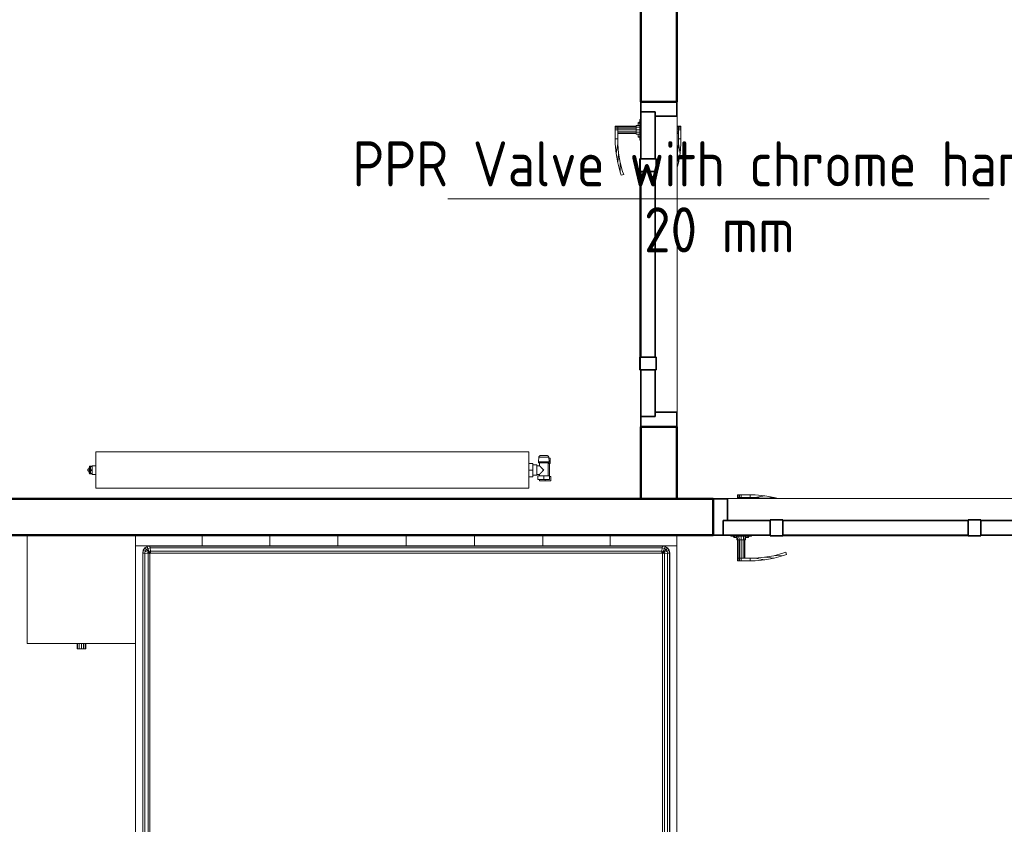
# Model space of a CAD drawing. Header units: millimetres. Extents: x -121 to 19418, y 4737 to 43947.
# Tile 4 of 42: x 8957 to 11685, y 37775 to 40003. Entities that reach past the tile are written whole.
import ezdxf

# ---------------------------------------------------------------- set-up
doc = ezdxf.new("R2010")
doc.units = ezdxf.units.MM
doc.linetypes.add('ADSK_Скрыто', pattern=[300, 150, -150])
doc.linetypes.add('ADSK_Штриховая_ш3 п1_5', pattern=[225, 150, -75])
for name, color, linetype, lineweight in [('A-DETL-____-HDLN', 90, 'ADSK_Скрыто', 9), ('A-DOOR-____-MCUT', 31, 'Continuous', 35), ('A-DOOR-____-OTLN', 31, 'Continuous', 20), ('A-GENM-____-MCUT', 13, 'Continuous', 50), ('A-GENM-____-OTLN', 13, 'Continuous', 20), ('A-WALL-____-MCUT', 113, 'Continuous', 50), ('A-WALL-____-OTLN', 113, 'Continuous', 20), ('I-FURN-____-OTLN', 30, 'Continuous', 20), ('M-EQPM-____-OTLN', 50, 'Continuous', 20), ('P-PIPE-____-IDEN', 2, 'Continuous', 20)]:
    doc.layers.add(name, color=color, linetype=linetype, lineweight=lineweight)
doc.styles.add('GOST Common_1', font='GOST_Common.ttf', dxfattribs={"width": 0.9, "height": 125})

# ---------------------------------------------------------------- blocks, each defined once
blk = doc.blocks.new('Прямая форма - 83 new-610918-В_Этаж 04_Водопровод')
at = {"layer": 'A-WALL-____-MCUT', "color": 53}
for p, q in [((400, 0), (100, 0)), ((100, 0), (100, -100)), ((400, -100), (400, 0)), ((1500, 0), (1300, 0)), ((1300, 0), (1300, -100)), ((1500, -100), (1500, 0)), ((100, -100), (400, -100)), ((1300, -100), (1500, -100))]:
    blk.add_line(p, q, dxfattribs=at)
blk = doc.blocks.new('Прямая форма - SW - 008-610919-В_Этаж 04_Водопровод')
blk.add_blockref('Прямая форма - 83 new-610918-В_Этаж 04_Водопровод', (0, 0))
blk = doc.blocks.new('Family - DOO - 006-610921-В_Этаж 04_Водопровод')
at = {"layer": 'A-GENM-____-MCUT', "lineweight": 9}
for p, q in [((450, 1), (-450, 1)), ((-450, 1), (-450, -101)), ((450, -101), (450, 1)), ((-450, -101), (450, -101))]:
    blk.add_line(p, q, dxfattribs=at)
blk = doc.blocks.new('Прямая форма - 83 new-611359-В_Этаж 04_Водопровод')
at = {"layer": 'A-WALL-____-MCUT', "color": 53}
for p, q in [((3300, 100), (1200, 100)), ((1200, 100), (1200, 0)), ((3300, 0), (3300, 100)), ((1200, 0), (3300, 0))]:
    blk.add_line(p, q, dxfattribs=at)
blk = doc.blocks.new('Прямая форма - SW - 011-611360-В_Этаж 04_Водопровод')
blk.add_blockref('Прямая форма - 83 new-611359-В_Этаж 04_Водопровод', (0, 0))
blk = doc.blocks.new('Family - DOO - 008-611362-В_Этаж 04_Водопровод')
at = {"layer": 'A-GENM-____-MCUT', "lineweight": 9}
for p, q in [((450, 101), (-450, 101)), ((-450, 101), (-450, -1)), ((450, -1), (450, 101)), ((-450, -1), (450, -1))]:
    blk.add_line(p, q, dxfattribs=at)
blk = doc.blocks.new('Прямая форма - 83 new-611811-В_Этаж 04_Водопровод')
at = {"layer": 'I-FURN-____-OTLN', "color": 9}
for p, q in [((-1050, -300), (-1050, 0)), ((-565.4, 0), (-565.4, -30)), ((-565.4, 0), (-565.4, -30)), ((-378.3, 0), (-378.3, -30)), ((-378.3, 0), (-378.3, -30)), ((-189.6, 0), (-189.6, -30)), ((-189.6, 0), (-189.6, -30)), ((0, 0), (0, -30)), ((0, 0), (0, -30)), ((189.6, 0), (189.6, -30)), ((189.6, 0), (189.6, -30)), ((378.3, 0), (378.3, -30)), ((378.3, 0), (378.3, -30)), ((565.4, 0), (565.4, -30)), ((565.4, 0), (565.4, -30)), ((750, 0), (750, -30)), ((750, 0), (750, -30)), ((-750, -300), (-750, 0)), ((-565.4, -30), (-750, -30)), ((-750, -30), (-565.4, -30)), ((-730, -50), (-728.5, -42.3)), ((-730, -1950), (-730, -50)), ((-729.3, -50.1), (-730, -50)), ((-729.3, -50.1), (-727.8, -42.6)), ((-729.3, -1949.9), (-729.3, -50.1)), ((-724.1, -50.6), (-729.3, -50.1)), ((-728.5, -42.3), (-724.1, -35.9)), ((-727.8, -42.6), (-728.5, -42.3)), ((-727.8, -42.6), (-723.7, -36.3)), ((-723, -44.6), (-727.8, -42.6)), ((-724.1, -35.9), (-717.7, -31.5)), ((-723.7, -36.3), (-724.1, -35.9)), ((-724.1, -50.6), (-723, -44.6)), ((-724.1, -1949.4), (-724.1, -50.6)), ((-715.2, -51.5), (-724.1, -50.6)), ((-723.7, -36.3), (-717.4, -32.2)), ((-719.9, -40.1), (-723.7, -36.3)), ((-723, -44.6), (-719.9, -40.1)), ((-714.5, -48.1), (-723, -44.6)), ((-719.9, -40.1), (-715.4, -37)), ((-713.5, -46.5), (-719.9, -40.1)), ((-717.7, -31.5), (-710, -30)), ((-717.4, -32.2), (-717.7, -31.5)), ((-717.4, -32.2), (-709.9, -30.7)), ((-715.4, -37), (-717.4, -32.2)), ((-715.4, -37), (-709.4, -35.9)), ((-711.9, -45.5), (-715.4, -37)), ((-715.2, -51.5), (-714.5, -48.1)), ((-715.2, -1948.5), (-715.2, -51.5)), ((-710, -52), (-715.2, -51.5)), ((-714.5, -48.1), (-713.5, -46.5)), ((-710, -50), (-714.5, -48.1)), ((-713.5, -46.5), (-711.9, -45.5)), ((-710, -50), (-713.5, -46.5)), ((-711.9, -45.5), (-708.5, -44.8)), ((-710, -50), (-711.9, -45.5)), ((-709.9, -30.7), (-710, -30)), ((-709.7, -50.3), (-710, -50)), ((-710, -52), (-709.7, -50.3)), ((-710, -1948), (-710, -52)), ((-709.9, -30.7), (709.9, -30.7)), ((-709.4, -35.9), (-709.9, -30.7)), ((-709.7, -50.3), (-708, -50)), ((-709.4, -35.9), (709.4, -35.9)), ((-708.5, -44.8), (-709.4, -35.9)), ((-708.5, -44.8), (708.5, -44.8)), ((-708, -50), (-708.5, -44.8)), ((-708, -50), (708, -50)), ((-378.3, -30), (-565.4, -30)), ((-565.4, -30), (-378.3, -30)), ((-189.6, -30), (-378.3, -30)), ((-378.3, -30), (-189.6, -30)), ((0, -30), (-189.6, -30)), ((-189.6, -30), (0, -30)), ((189.6, -30), (0, -30)), ((0, -30), (189.6, -30)), ((378.3, -30), (189.6, -30)), ((189.6, -30), (378.3, -30)), ((378.3, -30), (565.4, -30)), ((378.3, -30), (565.4, -30)), ((565.4, -30), (750, -30)), ((565.4, -30), (750, -30)), ((708, -50), (708.5, -44.8)), ((708, -50), (709.7, -50.3)), ((708.5, -44.8), (709.4, -35.9)), ((708.5, -44.8), (711.9, -45.5)), ((709.4, -35.9), (709.9, -30.7)), ((709.4, -35.9), (715.4, -37)), ((709.7, -50.3), (710, -50)), ((709.7, -50.3), (710, -52)), ((709.9, -30.7), (710, -30)), ((709.9, -30.7), (717.4, -32.2)), ((710, -30), (717.7, -31.5)), ((710, -50), (711.9, -45.5)), ((710, -50), (713.5, -46.5)), ((710, -50), (714.5, -48.1)), ((710, -52), (715.2, -51.5)), ((710, -52), (710, -1948)), ((711.9, -45.5), (715.4, -37)), ((711.9, -45.5), (713.5, -46.5)), ((713.5, -46.5), (719.9, -40.1)), ((713.5, -46.5), (714.5, -48.1)), ((714.5, -48.1), (723, -44.6)), ((714.5, -48.1), (715.2, -51.5)), ((715.2, -51.5), (724.1, -50.6)), ((715.2, -51.5), (715.2, -1948.5)), ((715.4, -37), (717.4, -32.2)), ((715.4, -37), (719.9, -40.1)), ((717.4, -32.2), (717.7, -31.5)), ((717.4, -32.2), (723.7, -36.3)), ((717.7, -31.5), (724.1, -35.9)), ((719.9, -40.1), (723.7, -36.3)), ((719.9, -40.1), (723, -44.6)), ((723, -44.6), (727.8, -42.6)), ((723, -44.6), (724.1, -50.6)), ((723.7, -36.3), (724.1, -35.9)), ((723.7, -36.3), (727.8, -42.6)), ((724.1, -35.9), (728.5, -42.3)), ((724.1, -50.6), (729.3, -50.1)), ((724.1, -50.6), (724.1, -1949.4)), ((727.8, -42.6), (728.5, -42.3)), ((727.8, -42.6), (729.3, -50.1)), ((728.5, -42.3), (730, -50)), ((729.3, -50.1), (730, -50)), ((729.3, -50.1), (729.3, -1949.9)), ((730, -50), (730, -1950)), ((750, -30), (750, -1970)), ((-750, -300), (-1050, -300)), ((-912, -315), (-912, -300)), ((-910.4, -315), (-910.4, -300)), ((-906, -315), (-906, -300)), ((-900, -315), (-900, -300)), ((-894, -315), (-894, -300)), ((-889.6, -315), (-889.6, -300)), ((-888, -315), (-888, -300)), ((-750, -1970), (-750, -300)), ((-912, -315), (-910.4, -315)), ((-910.4, -315), (-906, -315)), ((-906, -315), (-900, -315)), ((-900, -315), (-894, -315)), ((-894, -315), (-889.6, -315)), ((-889.6, -315), (-888, -315)), ((-730, -1950), (-729.3, -1949.9)), ((-728.5, -1957.7), (-730, -1950)), ((-729.3, -1949.9), (-724.1, -1949.4)), ((-727.8, -1957.4), (-729.3, -1949.9)), ((-727.8, -1957.4), (-728.5, -1957.7)), ((-724.1, -1964.1), (-728.5, -1957.7)), ((-723, -1955.4), (-727.8, -1957.4)), ((-723.7, -1963.7), (-727.8, -1957.4)), ((-724.1, -1949.4), (-715.2, -1948.5)), ((-723, -1955.4), (-724.1, -1949.4)), ((-723.7, -1963.7), (-724.1, -1964.1)), ((-719.9, -1959.9), (-723.7, -1963.7)), ((-717.4, -1967.8), (-723.7, -1963.7)), ((-714.5, -1951.9), (-723, -1955.4)), ((-719.9, -1959.9), (-723, -1955.4)), ((-713.5, -1953.5), (-719.9, -1959.9)), ((-715.4, -1963), (-719.9, -1959.9)), ((-715.4, -1963), (-717.4, -1967.8)), ((-711.9, -1954.5), (-715.4, -1963)), ((-709.4, -1964.1), (-715.4, -1963)), ((-715.2, -1948.5), (-710, -1948)), ((-714.5, -1951.9), (-715.2, -1948.5)), ((-710, -1950), (-714.5, -1951.9)), ((-713.5, -1953.5), (-714.5, -1951.9)), ((-710, -1950), (-713.5, -1953.5)), ((-711.9, -1954.5), (-713.5, -1953.5)), ((-710, -1950), (-711.9, -1954.5)), ((-708.5, -1955.2), (-711.9, -1954.5)), ((-709.7, -1949.7), (-710, -1948)), ((-709.7, -1949.7), (-710, -1950)), ((-708, -1950), (-709.7, -1949.7)), ((-708.5, -1955.2), (-709.4, -1964.1)), ((-708, -1950), (-708.5, -1955.2)), ((708.5, -1955.2), (-708.5, -1955.2)), ((708, -1950), (-708, -1950)), ((709.7, -1949.7), (708, -1950)), ((708, -1950), (708.5, -1955.2)), ((711.9, -1954.5), (708.5, -1955.2)), ((708.5, -1955.2), (709.4, -1964.1)), ((715.4, -1963), (709.4, -1964.1)), ((710, -1948), (709.7, -1949.7)), ((709.7, -1949.7), (710, -1950)), ((710, -1948), (715.2, -1948.5)), ((710, -1950), (714.5, -1951.9)), ((710, -1950), (713.5, -1953.5)), ((710, -1950), (711.9, -1954.5)), ((713.5, -1953.5), (711.9, -1954.5)), ((711.9, -1954.5), (715.4, -1963)), ((714.5, -1951.9), (713.5, -1953.5)), ((713.5, -1953.5), (719.9, -1959.9)), ((715.2, -1948.5), (714.5, -1951.9)), ((714.5, -1951.9), (723, -1955.4)), ((715.2, -1948.5), (724.1, -1949.4)), ((719.9, -1959.9), (715.4, -1963)), ((715.4, -1963), (717.4, -1967.8)), ((723.7, -1963.7), (717.4, -1967.8)), ((723, -1955.4), (719.9, -1959.9)), ((719.9, -1959.9), (723.7, -1963.7)), ((724.1, -1949.4), (723, -1955.4)), ((723, -1955.4), (727.8, -1957.4)), ((727.8, -1957.4), (723.7, -1963.7)), ((723.7, -1963.7), (724.1, -1964.1)), ((724.1, -1949.4), (729.3, -1949.9)), ((728.5, -1957.7), (724.1, -1964.1)), ((729.3, -1949.9), (727.8, -1957.4)), ((727.8, -1957.4), (728.5, -1957.7)), ((730, -1950), (728.5, -1957.7)), ((729.3, -1949.9), (730, -1950)), ((-750, -1970), (-565.4, -1970)), ((-750, -1970), (-750, -2000)), ((-750, -1970), (-750, -2000)), ((-750, -1970), (-565.4, -1970)), ((-717.7, -1968.5), (-724.1, -1964.1)), ((-717.4, -1967.8), (-717.7, -1968.5)), ((-710, -1970), (-717.7, -1968.5)), ((-709.9, -1969.3), (-717.4, -1967.8)), ((-709.9, -1969.3), (-710, -1970)), ((-709.4, -1964.1), (-709.9, -1969.3)), ((709.9, -1969.3), (-709.9, -1969.3)), ((709.4, -1964.1), (-709.4, -1964.1)), ((-565.4, -1970), (-378.3, -1970)), ((-565.4, -1970), (-565.4, -2000)), ((-565.4, -1970), (-565.4, -2000)), ((-565.4, -1970), (-378.3, -1970)), ((-378.3, -1970), (-189.6, -1970)), ((-378.3, -1970), (-378.3, -2000)), ((-378.3, -1970), (-378.3, -2000)), ((-378.3, -1970), (-189.6, -1970)), ((-189.6, -1970), (0, -1970)), ((-189.6, -1970), (-189.6, -2000)), ((-189.6, -1970), (-189.6, -2000)), ((-189.6, -1970), (0, -1970)), ((0, -1970), (189.6, -1970)), ((0, -1970), (0, -2000)), ((0, -1970), (0, -2000)), ((0, -1970), (189.6, -1970)), ((189.6, -1970), (378.3, -1970)), ((189.6, -1970), (189.6, -2000)), ((189.6, -1970), (189.6, -2000)), ((189.6, -1970), (378.3, -1970)), ((378.3, -1970), (565.4, -1970)), ((378.3, -1970), (378.3, -2000)), ((378.3, -1970), (378.3, -2000)), ((378.3, -1970), (565.4, -1970)), ((565.4, -1970), (750, -1970)), ((565.4, -1970), (565.4, -2000)), ((565.4, -1970), (565.4, -2000)), ((565.4, -1970), (750, -1970)), ((709.4, -1964.1), (709.9, -1969.3)), ((717.4, -1967.8), (709.9, -1969.3)), ((709.9, -1969.3), (710, -1970)), ((717.7, -1968.5), (710, -1970)), ((717.4, -1967.8), (717.7, -1968.5)), ((724.1, -1964.1), (717.7, -1968.5)), ((750, -1970), (750, -2000)), ((750, -1970), (750, -2000)), ((-565.4, -2000), (-750, -2000)), ((-750, -2000), (-565.4, -2000)), ((-378.3, -2000), (-565.4, -2000)), ((-565.4, -2000), (-378.3, -2000)), ((-189.6, -2000), (-378.3, -2000)), ((-378.3, -2000), (-189.6, -2000)), ((0, -2000), (-189.6, -2000)), ((-189.6, -2000), (0, -2000)), ((189.6, -2000), (0, -2000)), ((0, -2000), (189.6, -2000)), ((378.3, -2000), (189.6, -2000)), ((189.6, -2000), (378.3, -2000)), ((378.3, -2000), (565.4, -2000)), ((378.3, -2000), (565.4, -2000)), ((565.4, -2000), (750, -2000)), ((565.4, -2000), (750, -2000))]:
    blk.add_line(p, q, dxfattribs=at)
blk = doc.blocks.new('Прямая форма - FU - 050-611812-В_Этаж 04_Водопровод')
blk.add_blockref('Прямая форма - 83 new-611811-В_Этаж 04_Водопровод', (0, 0))
blk = doc.blocks.new('Прямая форма - 83 new-608876-В_Этаж 04_Водопровод')
at = {"layer": 'A-DOOR-____-MCUT', "color": 133}
for p, q in [((-422, 0), (-450, 0)), ((-450, 0), (-450, -100)), ((-422, -40), (-422, 0)), ((-292, 0), (-422, 0)), ((-422, 0), (-422, -40)), ((-257, 2.5), (-292, 2.5)), ((-292, 2.5), (-292, -42.5)), ((-292, -40), (-292, 0)), ((-257, -42.5), (-257, 2.5)), ((257, 0), (-257, 0)), ((-257, 0), (-257, -40)), ((292, 2.5), (257, 2.5)), ((257, 2.5), (257, -42.5)), ((257, -40), (257, 0)), ((292, -42.5), (292, 2.5)), ((422, 0), (292, 0)), ((292, 0), (292, -40)), ((450, 0), (422, 0)), ((422, 0), (422, -40)), ((422, -40), (422, 0)), ((450, -100), (450, 0)), ((-410, -40), (-422, -40)), ((-422, -40), (-292, -40)), ((-410, -100), (-410, -40)), ((-292, -42.5), (-257, -42.5)), ((-257, -40), (257, -40)), ((257, -42.5), (292, -42.5)), ((292, -40), (422, -40)), ((410, -40), (410, -100)), ((422, -40), (410, -40)), ((-450, -100), (-410, -100)), ((410, -100), (450, -100))]:
    blk.add_line(p, q, dxfattribs=at)
at = {"layer": 'A-DOOR-____-OTLN', "color": 9}
for p, q in [((246.5, 54.1), (254.6, 57.1)), ((254.6, 57.1), (280.5, 64)), ((254.6, 57.1), (282, 57.2)), ((282, 57.2), (256.7, 50.4)), ((280.5, 64), (306.9, 68.7)), ((280.5, 64), (307.8, 61.7)), ((307.8, 61.7), (282, 57.2)), ((333.6, 71), (306.9, 68.7)), ((306.9, 68.7), (333.9, 64)), ((307.8, 61.7), (333.9, 64)), ((347, 71), (333.6, 71)), ((333.9, 64), (347, 64)), ((347, 64), (347, 71)), ((347, 71), (372, 71)), ((347, 64), (347, 71)), ((372, 64), (347, 64)), ((362, 13), (362, 64)), ((363.3, 64), (363.3, 13)), ((367, 64), (367, 13)), ((372, 71), (377, 71)), ((372, 64), (372, 71)), ((372, 13), (372, 64)), ((377, 64), (372, 64)), ((377, 64), (372, 64)), ((377, 71), (380.7, 71)), ((377, 64), (377, 71)), ((377, 13), (377, 64)), ((377, 64), (380.7, 64)), ((380.7, 64), (377, 64)), ((380.7, 71), (382, 71)), ((380.7, 64), (380.7, 71)), ((380.7, 64), (382, 64)), ((380.7, 13), (380.7, 64)), ((382, 64), (380.7, 64)), ((382, 64), (382, 71)), ((382, 13), (382, 64)), ((248.8, 47.5), (246.5, 54.1)), ((256.7, 50.4), (248.8, 47.5)), ((-257, 2.5), (-253.6, 2.5)), ((-253.6, 2.5), (-250.3, 2.5)), ((-253.6, 1), (-253.6, 2.5)), ((-250.3, 2.5), (-247, 2.5)), ((-250.3, 1), (-250.3, 2.5)), ((-247, 2.5), (-243.9, 2.5)), ((-247, 1), (-247, 2.5)), ((-243.9, 2.5), (-240.9, 2.5)), ((-243.9, 1), (-243.9, 2.5)), ((-240.9, 2.5), (-238, 2.5)), ((-240.9, 1), (-240.9, 2.5)), ((-238, 2.5), (-235.3, 2.5)), ((-238, 1), (-238, 2.5)), ((-235.3, 2.5), (-232.7, 2.5)), ((-235.3, 1), (-235.3, 2.5)), ((-232.7, 2.5), (-230.3, 2.5)), ((-232.7, 1), (-232.7, 2.5)), ((-230.3, 2.5), (-227.9, 2.5)), ((-230.3, 1), (-230.3, 2.5)), ((-227.9, 2.5), (-225.8, 2.5)), ((-227.9, 1), (-227.9, 2.5)), ((-225.8, 2.5), (-223.8, 2.5)), ((-225.8, 1), (-225.8, 2.5)), ((-223.8, 2.5), (-222, 2.5)), ((-223.8, 1), (-223.8, 2.5)), ((-222, 2.5), (0, 2.5)), ((-222, 1), (-222, 2.5)), ((0, 2.5), (222, 2.5)), ((222, 2.5), (223.8, 2.5)), ((222, 1), (222, 2.5)), ((223.8, 2.5), (225.8, 2.5)), ((223.8, 1), (223.8, 2.5)), ((225.8, 2.5), (227.9, 2.5)), ((225.8, 1), (225.8, 2.5)), ((227.9, 2.5), (230.3, 2.5)), ((227.9, 1), (227.9, 2.5)), ((230.3, 2.5), (232.7, 2.5)), ((230.3, 1), (230.3, 2.5)), ((232.7, 2.5), (235.3, 2.5)), ((232.7, 1), (232.7, 2.5)), ((235.3, 2.5), (238, 2.5)), ((235.3, 1), (235.3, 2.5)), ((238, 2.5), (240.9, 2.5)), ((238, 1), (238, 2.5)), ((240.9, 2.5), (243.9, 2.5)), ((240.9, 1), (240.9, 2.5)), ((243.9, 2.5), (247, 2.5)), ((243.9, 1), (243.9, 2.5)), ((247, 2.5), (250.3, 2.5)), ((247, 1), (247, 2.5)), ((250.3, 2.5), (253.6, 2.5)), ((250.3, 1), (250.3, 2.5)), ((253.6, 2.5), (257, 2.5)), ((253.6, 1), (253.6, 2.5)), ((400.5, 3), (343.5, 3)), ((343.5, 3), (343.5, 1)), ((350, 3), (352, 7)), ((354.7, 7), (352, 7)), ((352.9, 3), (354.7, 7)), ((354.7, 7), (359.4, 7)), ((359, 3), (360, 13)), ((361.6, 13), (360, 13)), ((360.7, 3), (361.6, 13)), ((361.6, 13), (366, 13)), ((366, 13), (365.5, 3)), ((366, 13), (372, 13)), ((372, 13), (378, 13)), ((372, 13), (372, 3)), ((378, 13), (382.4, 13)), ((378, 13), (378.5, 3)), ((382.4, 13), (384, 13)), ((382.4, 13), (383.3, 3)), ((384, 13), (385, 3)), ((384.6, 7), (389.3, 7)), ((389.3, 7), (392, 7)), ((389.3, 7), (391.1, 3)), ((392, 7), (394, 3)), ((400.5, 1), (400.5, 3)), ((280.5, -104), (269.3, -101)), ((307.8, -101.7), (280.5, -104)), ((280.5, -104), (306.9, -108.7)), ((303.7, -101), (307.8, -101.7)), ((333.9, -104), (306.9, -108.7)), ((306.9, -108.7), (333.6, -111)), ((307.8, -101.7), (333.9, -104)), ((347, -104), (333.9, -104)), ((347, -111), (347, -104)), ((347, -104), (372, -104)), ((347, -111), (347, -104)), ((362, -104), (362, -101)), ((363.3, -101), (363.3, -104)), ((367, -101), (367, -104)), ((372, -104), (372, -101)), ((377, -104), (372, -104)), ((372, -104), (377, -104)), ((372, -111), (372, -104)), ((377, -104), (377, -101)), ((380.7, -104), (377, -104)), ((377, -104), (380.7, -104)), ((377, -111), (377, -104)), ((380.7, -104), (380.7, -101)), ((382, -104), (380.7, -104)), ((380.7, -104), (382, -104)), ((380.7, -111), (380.7, -104)), ((382, -104), (382, -101)), ((382, -111), (382, -104)), ((333.6, -111), (347, -111)), ((372, -111), (347, -111)), ((377, -111), (372, -111)), ((380.7, -111), (377, -111)), ((382, -111), (380.7, -111))]:
    blk.add_line(p, q, dxfattribs=at)
blk = doc.blocks.new('Прямая форма - DOO - 006-611829-В_Этаж 04_Водопровод')
blk.add_blockref('Прямая форма - 83 new-608876-В_Этаж 04_Водопровод', (450, 100))
blk = doc.blocks.new('Прямая форма - DOO - 008-611890-В_Этаж 04_Водопровод')
blk.add_blockref('Прямая форма - 83 new-608876-В_Этаж 04_Водопровод', (450, 100))
blk = doc.blocks.new('83 new_ifc_RVT-1-В_Этаж 04_Водопровод')
at = {"layer": 'A-DOOR-____-OTLN', "color": 9, "linetype": 'ADSK_Штриховая_ш3 п1_5', "lineweight": 20}
for name, p, rotation in [('Прямая форма - DOO - 006-611829-В_Этаж 04_Водопровод', (23210.3, 38875.8), 90), ('Прямая форма - DOO - 008-611890-В_Этаж 04_Водопровод', (24210.3, 38675.8), 180)]:
    blk.add_blockref(name, p, dxfattribs=dict(at, rotation=rotation))
at = {"layer": 'A-GENM-____-OTLN', "color": 9, "linetype": 'ADSK_Штриховая_ш3 п1_5', "lineweight": 20}
for name, p, rotation in [('Family - DOO - 006-610921-В_Этаж 04_Водопровод', (23210.3, 39325.8), 270), ('Family - DOO - 008-611362-В_Этаж 04_Водопровод', (23760.3, 38675.8), 180)]:
    blk.add_blockref(name, p, dxfattribs=dict(at, rotation=rotation))
at = {"layer": 'A-WALL-____-OTLN', "color": 9, "linetype": 'ADSK_Штриховая_ш3 п1_5', "lineweight": 20}
for name, p, rotation in [('Прямая форма - SW - 008-610919-В_Этаж 04_Водопровод', (23210.3, 40175.8), 270), ('Прямая форма - SW - 011-611360-В_Этаж 04_Водопровод', (24510.3, 38675.8), 180)]:
    blk.add_blockref(name, p, dxfattribs=dict(at, rotation=rotation))
at = {"layer": 'I-FURN-____-OTLN', "color": 9, "linetype": 'ADSK_Штриховая_ш3 п1_5', "lineweight": 20}
blk.add_blockref('Прямая форма - FU - 050-611812-В_Этаж 04_Водопровод', (22460.3, 38575.8), dxfattribs=at)
blk = doc.blocks.new('ADSK_Радиатор универсальный_Боковое подключение_Клапаны - Радиатор 600х1200-1669056-В_Этаж 04_Водопровод')
at = {"layer": 'A-DETL-____-HDLN', "flags": 128}
for points in [[(-654, 0), (-654, 0), (-654, 0), (-653.9, 0), (-653.8, 0)], [(-653.8, 0), (-653.9, 0), (-653.9, 0), (-654, 0), (-654, 0), (-654, 0)], [(-649.8, -20), (-649.9, -20), (-649.9, -20), (-650, -20), (-650, -20), (-650, -20), (-650, -20)], [(-650, -20), (-650, -20), (-650, -20), (-649.9, -20), (-649.9, -20), (-649.8, -20), (-649.7, -20)], [(-632, -20), (-632, -20), (-632, -20), (-632.1, -20), (-632.1, -20), (-632.2, -20), (-632.3, -20)], [(-632.3, -20), (-632.2, -20), (-632.1, -20), (-632.1, -20), (-632, -20), (-632, -20), (-632, -20), (-632, -20)], [(-628, 0), (-628, 0), (-628, 0), (-628.1, 0), (-628.2, 0), (-628.3, 0)], [(-628.2, 0), (-628.1, 0), (-628.1, 0), (-628, 0), (-628, 0), (-628, 0)]]:
    blk.add_lwpolyline(points, dxfattribs=at)
at = {"layer": 'M-EQPM-____-OTLN'}
for p, q in [((600, 70), (-600, 70)), ((-600, 70), (-600, -30)), ((-600, 70), (600, 70)), ((-600, -30), (-600, 70)), ((600, -30), (600, 70)), ((600, 70), (600, -30)), ((-661, 50), (-645, 50)), ((-661, 38), (-661, 50)), ((-657, 38), (-661, 38)), ((-657, 46), (-641, 46)), ((-657, 36), (-657, 46)), ((-657, 36), (-657, 2)), ((-641, 36), (-657, 36)), ((-653, 36), (-653, 0)), ((-645, 50), (-629, 50)), ((-645, 50), (-645, 46)), ((-641, 46), (-625, 46)), ((-641, 46), (-641, 36)), ((-625, 36), (-641, 36)), ((-629, 46), (-629, 50)), ((-629, 32), (-629, 36)), ((-622, 32), (-629, 32)), ((-625, 36), (-625, 46)), ((-611, 34.5), (-622, 34.5)), ((-622, 34.5), (-622, 5.5)), ((-611, 20), (-611, 38.5)), ((-600, 38.5), (-611, 38.5)), ((610, 32), (600, 32)), ((610, 30.9), (610, 32)), ((610, 30.8), (610, 29.9)), ((610, 30.8), (615, 30.8)), ((615, 29.9), (610, 29.9)), ((610, 21.1), (610, 29.8)), ((617, 30.8), (615, 30.8)), ((615, 29.9), (615, 30.8)), ((615, 29.9), (615, 20.9)), ((617, 30.5), (617, 30.8)), ((617, 9.2), (617, 30.8)), ((-658.5, 2), (-658.5, -13)), ((-653, 2), (-658.5, 2)), ((-653, 0), (-629, 0)), ((-629, 0), (-629, 8)), ((-629, 8), (-622, 8)), ((-622, 5.5), (-611, 5.5)), ((-611, 1.5), (-611, 20)), ((-600, 20), (-611, 20)), ((-600, 1.5), (-611, 1.5)), ((600, 8), (610, 8)), ((610, 20.9), (610, 19.1)), ((610, 20.9), (615, 20.9)), ((615, 19.1), (610, 19.1)), ((610, 10.6), (610, 18.9)), ((610, 10.1), (610, 9.2)), ((610, 10.1), (615, 10.1)), ((615, 9.2), (610, 9.2)), ((610, 8), (610, 9.1)), ((615, 19.1), (615, 20.9)), ((615, 19.1), (615, 10.1)), ((615, 9.2), (615, 10.1)), ((615, 9.2), (617, 9.2)), ((617, 22.5), (622, 22.5)), ((617, 17.5), (622, 17.5)), ((617, 9.2), (617, 9.5)), ((622, 17.5), (622, 22.5)), ((-658.5, -13), (-655.2, -13)), ((-656, -2.3), (-654.9, -15.8)), ((-656, -2.3), (-626, -2.3)), ((-654.9, -15.8), (-627.1, -15.8)), ((-627.1, -15.8), (-626, -2.3)), ((-600, -30), (600, -30)), ((600, -30), (-600, -30))]:
    blk.add_line(p, q, dxfattribs=at)
at = {"layer": 'M-EQPM-____-OTLN', "flags": 128}
for points in [[(615, 30.8), (615.5, 30.7), (616, 30.6)], [(617, 29.9), (617.8, 29), (618.6, 27.5), (619.6, 24.3), (619.8, 22.5)], [(615, 9.2), (615.5, 9.3), (616, 9.4)], [(617.5, 10.7), (617.8, 11), (618.6, 12.5), (619.6, 15.7), (619.8, 17.5)], [(-656, -2.3), (-656, -2.3), (-656, -2.2), (-656, -2.1), (-656, -2), (-656, -1.9), (-656, -1.9), (-656, -1.8), (-656, -1.7), (-656, -1.6), (-655.9, -1.5), (-655.9, -1.5), (-655.9, -1.4), (-655.9, -1.3), (-655.9, -1.2), (-655.8, -1.2), (-655.8, -1.1), (-655.7, -1), (-655.7, -1), (-655.7, -0.9), (-655.6, -0.8), (-655.6, -0.8), (-655.5, -0.7), (-655.5, -0.6), (-655.4, -0.6), (-655.4, -0.5), (-655.3, -0.5), (-655.2, -0.4), (-655.2, -0.4), (-655.1, -0.3), (-655, -0.3), (-655, -0.2), (-654.9, -0.2), (-654.8, -0.2), (-654.7, -0.1), (-654.7, -0.1), (-654.6, -0.1), (-654.5, -0.1), (-654.4, 0), (-654.4, 0), (-654.3, 0), (-654.2, 0), (-654.1, 0), (-654, 0), (-654, 0)], [(-650, -20), (-650.2, -20), (-650.4, -20), (-650.6, -20), (-650.8, -19.9), (-651, -19.9), (-651.2, -19.9), (-651.4, -19.8), (-651.6, -19.7), (-651.8, -19.7), (-651.9, -19.6), (-652.1, -19.5), (-652.3, -19.4), (-652.5, -19.3), (-652.7, -19.2), (-652.8, -19.1), (-653, -19), (-653.1, -18.9), (-653.3, -18.8), (-653.4, -18.6), (-653.6, -18.5), (-653.7, -18.3), (-653.9, -18.2), (-654, -18), (-654.1, -17.9), (-654.2, -17.7), (-654.3, -17.5), (-654.4, -17.4), (-654.5, -17.2), (-654.6, -17), (-654.7, -16.8), (-654.7, -16.6), (-654.8, -16.4), (-654.8, -16.2), (-654.9, -16), (-654.9, -15.8)], [(-654, 0), (-654, 0), (-654, 0), (-653.9, 0), (-653.8, 0), (-653.7, 0), (-653.6, 0), (-653.5, 0), (-653.3, 0), (-653.2, 0), (-653, 0), (-652.8, 0), (-652.5, 0), (-652.3, 0), (-652, 0), (-651.7, 0)], [(-628, 0), (-628, 0), (-628, 0), (-628.1, 0), (-628.2, 0), (-628.3, 0), (-628.4, 0), (-628.5, 0), (-628.7, 0), (-628.8, 0), (-629, 0), (-629.2, 0), (-629.5, 0), (-629.7, 0), (-630, 0), (-630.3, 0), (-630.6, 0), (-630.9, 0), (-631.2, 0), (-631.6, 0), (-631.9, 0), (-632.3, 0), (-632.7, 0), (-633.1, 0), (-633.5, 0), (-634, 0), (-634.4, 0), (-634.9, 0), (-635.3, 0), (-635.8, 0), (-636.3, 0), (-636.8, 0), (-637.3, 0), (-637.8, 0), (-638.3, 0), (-638.8, 0), (-639.3, 0), (-639.8, 0), (-640.3, 0), (-640.9, 0), (-641.4, 0), (-641.9, 0), (-642.4, 0), (-642.9, 0), (-643.4, 0), (-644, 0), (-644.5, 0), (-645, 0), (-645.4, 0), (-645.9, 0), (-646.4, 0), (-646.9, 0), (-647.3, 0), (-647.8, 0), (-648.2, 0), (-648.7, 0), (-649.1, 0), (-649.5, 0), (-649.9, 0), (-650.2, 0), (-650.6, 0), (-650.9, 0), (-651.3, 0), (-651.6, 0), (-651.9, 0), (-652.1, 0), (-652.4, 0), (-652.6, 0), (-652.9, 0), (-653.1, 0), (-653.2, 0), (-653.4, 0), (-653.6, 0), (-653.7, 0), (-653.8, 0), (-653.9, 0), (-653.9, 0), (-654, 0), (-654, 0), (-654, 0)], [(-646.3, -20), (-646.6, -20), (-646.9, -20), (-647.1, -20), (-647.4, -20), (-647.6, -20), (-647.9, -20), (-648.1, -20), (-648.3, -20), (-648.5, -20), (-648.7, -20), (-648.9, -20), (-649.1, -20), (-649.2, -20), (-649.4, -20), (-649.5, -20), (-649.6, -20), (-649.7, -20), (-649.8, -20), (-649.9, -20), (-649.9, -20), (-650, -20), (-650, -20), (-650, -20), (-650, -20)], [(-650, -20), (-650, -20), (-650, -20), (-649.9, -20), (-649.9, -20), (-649.8, -20), (-649.7, -20), (-649.6, -20), (-649.5, -20), (-649.4, -20), (-649.3, -20), (-649.1, -20), (-649, -20), (-648.8, -20), (-648.6, -20), (-648.4, -20), (-648.2, -20), (-648, -20), (-647.8, -20), (-647.5, -20), (-647.3, -20), (-647, -20), (-646.7, -20), (-646.5, -20), (-646.2, -20), (-645.9, -20), (-645.6, -20), (-645.2, -20), (-644.9, -20), (-644.6, -20), (-644.3, -20), (-643.9, -20), (-643.6, -20), (-643.2, -20), (-642.9, -20), (-642.5, -20), (-642.2, -20), (-641.8, -20), (-641.5, -20), (-641.1, -20), (-640.7, -20), (-640.4, -20), (-640, -20), (-639.7, -20), (-639.3, -20), (-639, -20), (-638.6, -20), (-638.3, -20), (-637.9, -20), (-637.6, -20), (-637.3, -20), (-636.9, -20), (-636.6, -20), (-636.3, -20), (-636, -20), (-635.7, -20), (-635.4, -20), (-635.1, -20), (-634.9, -20), (-634.6, -20), (-634.4, -20), (-634.1, -20), (-633.9, -20), (-633.7, -20), (-633.5, -20), (-633.3, -20), (-633.1, -20), (-632.9, -20), (-632.8, -20), (-632.6, -20), (-632.5, -20), (-632.4, -20), (-632.3, -20), (-632.2, -20), (-632.1, -20), (-632.1, -20), (-632, -20), (-632, -20), (-632, -20), (-632, -20)], [(-632, -20), (-632, -20), (-632, -20), (-632.1, -20), (-632.1, -20), (-632.2, -20), (-632.3, -20), (-632.4, -20), (-632.5, -20), (-632.6, -20), (-632.7, -20), (-632.9, -20), (-633, -20), (-633.2, -20), (-633.4, -20), (-633.6, -20), (-633.8, -20), (-634, -20), (-634.2, -20), (-634.5, -20), (-634.7, -20), (-635, -20), (-635.3, -20), (-635.5, -20), (-635.8, -20)], [(-627.1, -15.8), (-627.1, -16), (-627.2, -16.2), (-627.2, -16.4), (-627.3, -16.6), (-627.3, -16.8), (-627.4, -17), (-627.5, -17.2), (-627.6, -17.4), (-627.7, -17.5), (-627.8, -17.7), (-627.9, -17.9), (-628, -18), (-628.1, -18.2), (-628.3, -18.3), (-628.4, -18.5), (-628.6, -18.6), (-628.7, -18.8), (-628.9, -18.9), (-629, -19), (-629.2, -19.1), (-629.3, -19.2), (-629.5, -19.3), (-629.7, -19.4), (-629.9, -19.5), (-630.1, -19.6), (-630.2, -19.7), (-630.4, -19.7), (-630.6, -19.8), (-630.8, -19.9), (-631, -19.9), (-631.2, -19.9), (-631.4, -20), (-631.6, -20), (-631.8, -20), (-632, -20)], [(-630.4, 0), (-630.1, 0), (-629.9, 0), (-629.6, 0), (-629.4, 0), (-629.1, 0), (-628.9, 0), (-628.8, 0), (-628.6, 0), (-628.4, 0), (-628.3, 0), (-628.2, 0), (-628.1, 0), (-628.1, 0), (-628, 0), (-628, 0), (-628, 0)], [(-628, 0), (-627.9, 0), (-627.8, 0), (-627.8, 0), (-627.7, 0), (-627.6, 0), (-627.5, -0.1), (-627.4, -0.1), (-627.4, -0.1), (-627.3, -0.1), (-627.2, -0.2), (-627.1, -0.2), (-627.1, -0.2), (-627, -0.3), (-626.9, -0.3), (-626.9, -0.3), (-626.8, -0.4), (-626.7, -0.4), (-626.7, -0.5), (-626.6, -0.6), (-626.6, -0.6), (-626.5, -0.7), (-626.5, -0.7), (-626.4, -0.8), (-626.4, -0.9), (-626.3, -0.9), (-626.3, -1), (-626.2, -1.1), (-626.2, -1.1), (-626.2, -1.2), (-626.1, -1.3), (-626.1, -1.4), (-626.1, -1.4), (-626.1, -1.5), (-626, -1.6), (-626, -1.7), (-626, -1.7), (-626, -1.8), (-626, -1.9), (-626, -2), (-626, -2.1), (-626, -2.1), (-626, -2.2), (-626, -2.3), (-626, -2.3)]]:
    blk.add_lwpolyline(points, dxfattribs=at)
at = {"layer": 'M-EQPM-____-OTLN'}
for points, knots in [([(-641, 20), (-640.2, 20.8), (-638.7, 22.3), (-636.8, 24.2), (-635.5, 25.5), (-634.8, 26.2), (-634.3, 26.7), (-633.8, 27.2), (-633.3, 27.7), (-632.8, 28.2), (-632.3, 28.7), (-631.8, 29.2), (-631.4, 29.6), (-631, 30), (-630.6, 30.4), (-630.3, 30.7), (-629.9, 31.1), (-629.7, 31.3), (-629.4, 31.6), (-629.2, 31.8), (-629.1, 31.9), (-629, 32), (-629, 32)], [0, 0, 0, 0, 0.142857, 0.285714, 0.357143, 0.392857, 0.428571, 0.464286, 0.5, 0.535714, 0.571429, 0.607143, 0.642857, 0.678571, 0.714286, 0.75, 0.785714, 0.821429, 0.857143, 0.892857, 0.928571, 1, 1, 1, 1]), ([(-629, 8), (-629, 8), (-629.1, 8.1), (-629.2, 8.2), (-629.4, 8.4), (-629.7, 8.7), (-629.9, 8.9), (-630.3, 9.3), (-630.6, 9.6), (-631, 10), (-631.4, 10.4), (-631.8, 10.8), (-632.3, 11.3), (-632.8, 11.8), (-633.4, 12.4), (-634.1, 13.1), (-634.8, 13.8), (-635.5, 14.5), (-636.8, 15.8), (-638.7, 17.7), (-640.2, 19.2), (-641, 20)], [0, 0, 0, 0, 0.071429, 0.107143, 0.142857, 0.178571, 0.214286, 0.25, 0.285714, 0.321429, 0.357143, 0.392857, 0.428571, 0.464286, 0.5, 0.571429, 0.607143, 0.642857, 0.714286, 0.857143, 1, 1, 1, 1])]:
    blk.add_open_spline(points, degree=3, knots=knots, dxfattribs=at)
blk = doc.blocks.new('ADSK_M_Арматура трубопроводов - ADSK_Наименование_Диаметр условный_30-1610245-В_Этаж 04_Водопровод')
at = {"layer": 'P-PIPE-____-IDEN'}
blk.add_line((-15, 0), (15, 0), dxfattribs=at)

msp = doc.modelspace()

# ---------------------------------------------------------------- block references
at = {"lineweight": 9}
msp.add_blockref('83 new_ifc_RVT-1-В_Этаж 04_Водопровод', (-12432.6, 0), dxfattribs=at)
at = {"layer": 'A-DETL-____-HDLN', "rotation": 180}
msp.add_blockref('ADSK_Радиатор универсальный_Боковое подключение_Клапаны - Радиатор 600х1200-1669056-В_Этаж 04_Водопровод', (9767.7, 38775.8), dxfattribs=at)
at = {"layer": 'P-PIPE-____-IDEN', "xscale": 49.99999999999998, "yscale": 49.99999999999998, "zscale": 49.99999999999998}
msp.add_blockref('ADSK_M_Арматура трубопроводов - ADSK_Наименование_Диаметр условный_30-1610245-В_Этаж 04_Водопровод', (10892.8, 39507.4), dxfattribs=at)

# ---------------------------------------------------------------- texts
at = {"layer": 'P-PIPE-____-IDEN', "lineweight": 9, "char_height": 125, "attachment_point": 1, "style": 'GOST Common_1'}
for s, insert, width in [('PPR Valve with chrome handle', (9878.6, 39666.3), 2445.949), ('20 mm', (10686.8, 39483.6), 487.025)]:
    msp.add_mtext(s, dxfattribs=dict(at, insert=insert, width=width))

doc.saveas('drawing.dxf')
